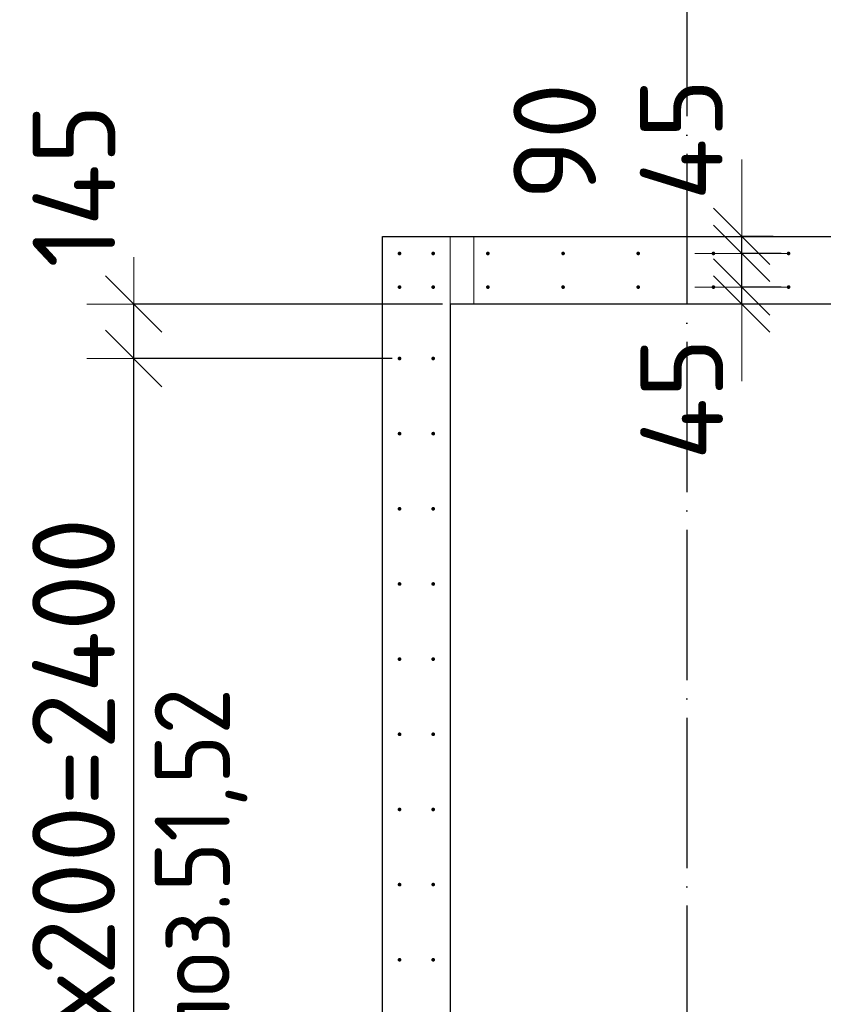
# Model space of a CAD drawing. Header units: millimetres. Extents: x 123094 to 184385, y 26948 to 48500.
# Tile 35 of 108: x 134045 to 136183, y 41076 to 43697. Entities that reach past the tile are written whole.
import ezdxf

# ---------------------------------------------------------------- set-up
doc = ezdxf.new("R2010")
doc.units = ezdxf.units.MM
doc.header["$PDMODE"] = 65
for name, pattern in [('______11', [500, 400, -50, 0, -50]), ('______2', [270, 200, -70]), ('______5', [1100, 800, -100, 100, -100])]:
    doc.linetypes.add(name, pattern=pattern)
for name, color, linetype, lineweight in [('Standard', 7, 'Continuous', 25), ('Арм.стержн. Выпуски', 180, 'Continuous', 35), ('Размерная линия_ общее', 7, 'Continuous', 13), ('Стена_ общее', 7, 'Continuous', 35)]:
    doc.layers.add(name, color=color, linetype=linetype, lineweight=lineweight)
doc.layers.add('Осевая линия_ общее', color=7, linetype='______5', lineweight=13, true_color=0xa0a0a0)
doc.styles.add('ISOCPEUR', font='ISOCPEUR')
doc.dimstyles.new('DIMSTYLE_3', dxfattribs={"dimtxt": 220, "dimasz": 250, "dimexe": 0, "dimexo": 0, "dimgap": 110, "dimtad": 2, "dimdec": 0, "dimrnd": 5, "dimzin": 12, "dimdsep": 46, "dimtxsty": 'ISOCPEUR', "dimblk1": 'ALL_ML_STRICH', "dimblk2": 'ALL_ML_STRICH', "dimsah": 1, "dimcen": 0, "dimclrd": 7, "dimclre": 256, "dimclrt": 7, "dimadec": 0, "dimazin": 0, "dimtfac": 1, "dimtdec": 0, "dimtix": 1, "dimtmove": 2, "dimatfit": 3, "dimfxl": 0, "dimtzin": 0, "dimlwd": 0, "dimlwe": -3, "dimarcsym": 0})
doc.dimstyles.new('DIMSTYLE_5', dxfattribs={"dimtxt": 220, "dimasz": 250, "dimexe": 0, "dimexo": 0, "dimgap": 110, "dimtad": 2, "dimdec": 0, "dimrnd": 5, "dimzin": 12, "dimdsep": 46, "dimtxsty": 'ISOCPEUR', "dimblk1": 'ALL_ML_STRICH', "dimblk2": 'ALL_ML_STRICH', "dimsah": 1, "dimcen": 0, "dimclrd": 7, "dimclre": 256, "dimclrt": 7, "dimadec": 0, "dimazin": 0, "dimtfac": 1, "dimtdec": 0, "dimtix": 1, "dimtmove": 2, "dimatfit": 3, "dimfxl": 0, "dimtvp": 1.2, "dimtzin": 0, "dimlwd": 0, "dimlwe": -3, "dimarcsym": 0})

# ---------------------------------------------------------------- blocks, each defined once
blk = doc.blocks.new('ALL_ML_STRICH')
at = {"color": 0, "linetype": 'ByBlock', "lineweight": -2}
for p, q in [((0, -0.5), (0, 0.5)), ((-0.3, -0.3), (0.3, 0.3)), ((-1, 0), (0.5, 0))]:
    blk.add_line(p, q, dxfattribs=at)
blk = doc.blocks.new('*D471')
at = {"layer": 'DEFPOINTS', "color": 7, "linetype": 'Continuous', "lineweight": 13, "transparency": 33554687}
for p in [(136090.5, 42985), (135965.7, 42940), (136028.4, 42940)]:
    blk.add_point(p, dxfattribs=at)
at = {"layer": 'Размерная линия_ общее', "color": 253, "linetype": 'Continuous', "lineweight": -2, "true_color": 0xa0a0a0, "transparency": 33554687}
for p, q in [((136070.5, 42985), (135965.7, 42985)), ((136008.4, 42940), (135965.7, 42940))]:
    blk.add_line(p, q, dxfattribs=at)
at = {"layer": 'Размерная линия_ общее', "color": 7, "linetype": 'Continuous', "lineweight": -2, "transparency": 33554687}
blk.add_line((135965.7, 42940), (135965.7, 42985), dxfattribs=at)
at = {"layer": 'Размерная линия_ общее', "color": 7, "linetype": 'Continuous', "lineweight": 13, "transparency": 33554687, "xscale": 250, "yscale": 250, "zscale": 250}
for p, rotation in [((135965.7, 42940), 270), ((135965.7, 42985), 90)]:
    blk.add_blockref('ALL_ML_STRICH', p, dxfattribs=dict(at, rotation=rotation))
at = {"layer": 'Размерная линия_ общее', "color": 7, "linetype": 'Continuous', "lineweight": 13, "transparency": 33554687, "insert": (135806.3, 42687.1), "char_height": 220, "width": 440, "attachment_point": 5, "rotation": 90, "style": 'ISOCPEUR'}
blk.add_mtext('\\A1;{45}', dxfattribs=at)
blk = doc.blocks.new('*D472')
at = {"layer": 'DEFPOINTS', "color": 7, "linetype": 'Continuous', "lineweight": 13, "transparency": 33554687}
for p in [(136090.5, 43074.5), (135965.7, 42985), (136090.5, 42985)]:
    blk.add_point(p, dxfattribs=at)
at = {"layer": 'Размерная линия_ общее', "color": 253, "linetype": 'Continuous', "lineweight": -2, "true_color": 0xa0a0a0, "transparency": 33554687}
for p, q in [((136070.5, 43074.5), (135965.7, 43074.5)), ((136070.5, 42985), (135965.7, 42985))]:
    blk.add_line(p, q, dxfattribs=at)
at = {"layer": 'Размерная линия_ общее', "color": 7, "linetype": 'Continuous', "lineweight": -2, "transparency": 33554687}
blk.add_line((135965.7, 42985), (135965.7, 43074.5), dxfattribs=at)
at = {"layer": 'Размерная линия_ общее', "color": 7, "linetype": 'Continuous', "lineweight": 13, "transparency": 33554687, "xscale": 250, "yscale": 250, "zscale": 250}
for p, rotation in [((135965.7, 42985), 270), ((135965.7, 43074.5), 90)]:
    blk.add_blockref('ALL_ML_STRICH', p, dxfattribs=dict(at, rotation=rotation))
at = {"layer": 'Размерная линия_ общее', "color": 7, "linetype": 'Continuous', "lineweight": 13, "transparency": 33554687, "insert": (135468.3, 43372.5), "char_height": 220, "width": 440, "attachment_point": 5, "rotation": 90, "style": 'ISOCPEUR'}
blk.add_mtext('\\A1;{90}', dxfattribs=at)
blk = doc.blocks.new('*D473')
at = {"layer": 'DEFPOINTS', "color": 7, "linetype": 'Continuous', "lineweight": 13, "transparency": 33554687}
for p in [(136069.1, 43120), (135965.7, 43074.5), (136090.5, 43074.5)]:
    blk.add_point(p, dxfattribs=at)
at = {"layer": 'Размерная линия_ общее', "color": 253, "linetype": 'Continuous', "lineweight": -2, "true_color": 0xa0a0a0, "transparency": 33554687}
for p, q in [((136049.1, 43120), (135965.7, 43120)), ((136070.5, 43074.5), (135965.7, 43074.5))]:
    blk.add_line(p, q, dxfattribs=at)
at = {"layer": 'Размерная линия_ общее', "color": 7, "linetype": 'Continuous', "lineweight": -2, "transparency": 33554687}
blk.add_line((135965.7, 43074.5), (135965.7, 43120), dxfattribs=at)
at = {"layer": 'Размерная линия_ общее', "color": 7, "linetype": 'Continuous', "lineweight": 13, "transparency": 33554687, "xscale": 250, "yscale": 250, "zscale": 250}
for p, rotation in [((135965.7, 43074.5), 270), ((135965.7, 43120), 90)]:
    blk.add_blockref('ALL_ML_STRICH', p, dxfattribs=dict(at, rotation=rotation))
at = {"layer": 'Размерная линия_ общее', "color": 7, "linetype": 'Continuous', "lineweight": 13, "transparency": 33554687, "insert": (135805.1, 43377.7), "char_height": 220, "width": 440, "attachment_point": 5, "rotation": 90, "style": 'ISOCPEUR'}
blk.add_mtext('\\A1;{45}', dxfattribs=at)
blk = doc.blocks.new('*D483')
at = {"layer": 'DEFPOINTS', "color": 7, "linetype": 'Continuous', "lineweight": 13, "transparency": 33554687}
for p in [(135055.5, 42795), (134348.2, 40395), (135055.5, 40395)]:
    blk.add_point(p, dxfattribs=at)
at = {"layer": 'Размерная линия_ общее', "color": 253, "linetype": 'Continuous', "lineweight": -2, "true_color": 0xa0a0a0, "transparency": 33554687}
for p, q in [((135035.5, 42795), (134348.2, 42795)), ((135035.5, 40395), (134348.2, 40395))]:
    blk.add_line(p, q, dxfattribs=at)
at = {"layer": 'Размерная линия_ общее', "color": 7, "linetype": 'Continuous', "lineweight": -2, "transparency": 33554687}
blk.add_line((134348.2, 40395), (134348.2, 42795), dxfattribs=at)
at = {"layer": 'Размерная линия_ общее', "color": 7, "linetype": 'Continuous', "lineweight": 13, "transparency": 33554687, "xscale": 250, "yscale": 250, "zscale": 250}
for p, rotation in [((134348.2, 42795), 90), ((134348.2, 40395), 270)]:
    blk.add_blockref('ALL_ML_STRICH', p, dxfattribs=dict(at, rotation=rotation))
at = {"layer": 'Размерная линия_ общее', "color": 7, "linetype": 'Continuous', "lineweight": 13, "transparency": 33554687, "insert": (134078.2, 40770), "char_height": 220, "width": 11, "attachment_point": 1, "rotation": 90, "line_spacing_factor": 0.60241, "style": 'ISOCPEUR'}
blk.add_mtext('12х200=2400', dxfattribs=at)
blk = doc.blocks.new('*D484')
at = {"layer": 'DEFPOINTS', "color": 7, "linetype": 'Continuous', "lineweight": 13, "transparency": 33554687}
for p in [(135190, 42940), (134348.2, 42795), (135055.5, 42795)]:
    blk.add_point(p, dxfattribs=at)
at = {"layer": 'Размерная линия_ общее', "color": 253, "linetype": 'Continuous', "lineweight": -2, "true_color": 0xa0a0a0, "transparency": 33554687}
for p, q in [((135170, 42940), (134348.2, 42940)), ((135035.5, 42795), (134348.2, 42795))]:
    blk.add_line(p, q, dxfattribs=at)
at = {"layer": 'Размерная линия_ общее', "color": 7, "linetype": 'Continuous', "lineweight": -2, "transparency": 33554687}
blk.add_line((134348.2, 42795), (134348.2, 42940), dxfattribs=at)
at = {"layer": 'Размерная линия_ общее', "color": 7, "linetype": 'Continuous', "lineweight": 13, "transparency": 33554687, "xscale": 250, "yscale": 250, "zscale": 250}
for p, rotation in [((134348.2, 42940), 90), ((134348.2, 42795), 270)]:
    blk.add_blockref('ALL_ML_STRICH', p, dxfattribs=dict(at, rotation=rotation))
at = {"layer": 'Размерная линия_ общее', "color": 7, "linetype": 'Continuous', "lineweight": 13, "transparency": 33554687, "insert": (134189.2, 43254.3), "char_height": 220, "width": 660, "attachment_point": 5, "rotation": 90, "style": 'ISOCPEUR'}
blk.add_mtext('\\A1;{145}', dxfattribs=at)

msp = doc.modelspace()

# ---------------------------------------------------------------- hatches: boundary and pattern name
at = {"layer": 'Арм.стержн. Выпуски', "linetype": 'Continuous', "lineweight": 35, "transparency": 33554687}
for points in [[(135060.5, 43074.5), (135060.1, 43076.4), (135059, 43078), (135057.4, 43079.1), (135055.5, 43079.5), (135053.6, 43079.1), (135051.9, 43078), (135050.8, 43076.4), (135050.5, 43074.5), (135050.8, 43072.6), (135051.9, 43071), (135053.6, 43069.9), (135055.5, 43069.5), (135057.4, 43069.9), (135059, 43071), (135060.1, 43072.6)], [(135150, 43074.5), (135149.6, 43076.4), (135148.5, 43078), (135146.9, 43079.1), (135145, 43079.5), (135143.1, 43079.1), (135141.5, 43078), (135140.4, 43076.4), (135140, 43074.5), (135140.4, 43072.6), (135141.5, 43071), (135143.1, 43069.9), (135145, 43069.5), (135146.9, 43069.9), (135148.5, 43071), (135149.6, 43072.6)], [(135295.5, 43074.5), (135295.1, 43076.4), (135294, 43078), (135292.4, 43079.1), (135290.5, 43079.5), (135288.6, 43079.1), (135287, 43078), (135285.9, 43076.4), (135285.5, 43074.5), (135285.9, 43072.6), (135287, 43071), (135288.6, 43069.9), (135290.5, 43069.5), (135292.4, 43069.9), (135294, 43071), (135295.1, 43072.6)], [(135495.5, 43074.5), (135495.1, 43076.4), (135494, 43078), (135492.4, 43079.1), (135490.5, 43079.5), (135488.6, 43079.1), (135487, 43078), (135485.9, 43076.4), (135485.5, 43074.5), (135485.9, 43072.6), (135487, 43071), (135488.6, 43069.9), (135490.5, 43069.5), (135492.4, 43069.9), (135494, 43071), (135495.1, 43072.6)], [(135695.5, 43074.5), (135695.1, 43076.4), (135694, 43078), (135692.4, 43079.1), (135690.5, 43079.5), (135688.6, 43079.1), (135687, 43078), (135685.9, 43076.4), (135685.5, 43074.5), (135685.9, 43072.6), (135687, 43071), (135688.6, 43069.9), (135690.5, 43069.5), (135692.4, 43069.9), (135694, 43071), (135695.1, 43072.6)], [(135895.5, 43074.5), (135895.1, 43076.4), (135894, 43078), (135892.4, 43079.1), (135890.5, 43079.5), (135888.6, 43079.1), (135887, 43078), (135885.9, 43076.4), (135885.5, 43074.5), (135885.9, 43072.6), (135887, 43071), (135888.6, 43069.9), (135890.5, 43069.5), (135892.4, 43069.9), (135894, 43071), (135895.1, 43072.6)], [(136095.5, 43074.5), (136095.1, 43076.4), (136094, 43078), (136092.4, 43079.1), (136090.5, 43079.5), (136088.6, 43079.1), (136087, 43078), (136085.9, 43076.4), (136085.5, 43074.5), (136085.9, 43072.6), (136087, 43071), (136088.6, 43069.9), (136090.5, 43069.5), (136092.4, 43069.9), (136094, 43071), (136095.1, 43072.6)], [(135060.5, 42985), (135060.1, 42986.9), (135059, 42988.5), (135057.4, 42989.6), (135055.5, 42990), (135053.6, 42989.6), (135051.9, 42988.5), (135050.8, 42986.9), (135050.5, 42985), (135050.8, 42983.1), (135051.9, 42981.4), (135053.6, 42980.4), (135055.5, 42980), (135057.4, 42980.4), (135059, 42981.4), (135060.1, 42983.1)], [(135150, 42985), (135149.6, 42986.9), (135148.5, 42988.5), (135146.9, 42989.6), (135145, 42990), (135143.1, 42989.6), (135141.5, 42988.5), (135140.4, 42986.9), (135140, 42985), (135140.4, 42983.1), (135141.5, 42981.4), (135143.1, 42980.4), (135145, 42980), (135146.9, 42980.4), (135148.5, 42981.4), (135149.6, 42983.1)], [(135295.5, 42985), (135295.1, 42986.9), (135294, 42988.5), (135292.4, 42989.6), (135290.5, 42990), (135288.6, 42989.6), (135287, 42988.5), (135285.9, 42986.9), (135285.5, 42985), (135285.9, 42983.1), (135287, 42981.4), (135288.6, 42980.4), (135290.5, 42980), (135292.4, 42980.4), (135294, 42981.4), (135295.1, 42983.1)], [(135495.5, 42985), (135495.1, 42986.9), (135494, 42988.5), (135492.4, 42989.6), (135490.5, 42990), (135488.6, 42989.6), (135487, 42988.5), (135485.9, 42986.9), (135485.5, 42985), (135485.9, 42983.1), (135487, 42981.4), (135488.6, 42980.4), (135490.5, 42980), (135492.4, 42980.4), (135494, 42981.4), (135495.1, 42983.1)], [(135695.5, 42985), (135695.1, 42986.9), (135694, 42988.5), (135692.4, 42989.6), (135690.5, 42990), (135688.6, 42989.6), (135687, 42988.5), (135685.9, 42986.9), (135685.5, 42985), (135685.9, 42983.1), (135687, 42981.4), (135688.6, 42980.4), (135690.5, 42980), (135692.4, 42980.4), (135694, 42981.4), (135695.1, 42983.1)], [(135895.5, 42985), (135895.1, 42986.9), (135894, 42988.5), (135892.4, 42989.6), (135890.5, 42990), (135888.6, 42989.6), (135887, 42988.5), (135885.9, 42986.9), (135885.5, 42985), (135885.9, 42983.1), (135887, 42981.4), (135888.6, 42980.4), (135890.5, 42980), (135892.4, 42980.4), (135894, 42981.4), (135895.1, 42983.1)], [(136095.5, 42985), (136095.1, 42986.9), (136094, 42988.5), (136092.4, 42989.6), (136090.5, 42990), (136088.6, 42989.6), (136087, 42988.5), (136085.9, 42986.9), (136085.5, 42985), (136085.9, 42983.1), (136087, 42981.4), (136088.6, 42980.4), (136090.5, 42980), (136092.4, 42980.4), (136094, 42981.4), (136095.1, 42983.1)], [(135060.5, 42795), (135060.1, 42796.9), (135059, 42798.5), (135057.4, 42799.6), (135055.5, 42800), (135053.6, 42799.6), (135051.9, 42798.5), (135050.8, 42796.9), (135050.5, 42795), (135050.8, 42793.1), (135051.9, 42791.5), (135053.6, 42790.4), (135055.5, 42790), (135057.4, 42790.4), (135059, 42791.5), (135060.1, 42793.1)], [(135150, 42795), (135149.6, 42796.9), (135148.5, 42798.5), (135146.9, 42799.6), (135145, 42800), (135143.1, 42799.6), (135141.5, 42798.5), (135140.4, 42796.9), (135140, 42795), (135140.4, 42793.1), (135141.5, 42791.5), (135143.1, 42790.4), (135145, 42790), (135146.9, 42790.4), (135148.5, 42791.5), (135149.6, 42793.1)], [(135060.5, 42595), (135060.1, 42596.9), (135059, 42598.5), (135057.4, 42599.6), (135055.5, 42600), (135053.6, 42599.6), (135051.9, 42598.5), (135050.8, 42596.9), (135050.5, 42595), (135050.8, 42593.1), (135051.9, 42591.5), (135053.6, 42590.4), (135055.5, 42590), (135057.4, 42590.4), (135059, 42591.5), (135060.1, 42593.1)], [(135150, 42595), (135149.6, 42596.9), (135148.5, 42598.5), (135146.9, 42599.6), (135145, 42600), (135143.1, 42599.6), (135141.5, 42598.5), (135140.4, 42596.9), (135140, 42595), (135140.4, 42593.1), (135141.5, 42591.5), (135143.1, 42590.4), (135145, 42590), (135146.9, 42590.4), (135148.5, 42591.5), (135149.6, 42593.1)], [(135060.5, 42395), (135060.1, 42396.9), (135059, 42398.5), (135057.4, 42399.6), (135055.5, 42400), (135053.6, 42399.6), (135051.9, 42398.5), (135050.8, 42396.9), (135050.5, 42395), (135050.8, 42393.1), (135051.9, 42391.5), (135053.6, 42390.4), (135055.5, 42390), (135057.4, 42390.4), (135059, 42391.5), (135060.1, 42393.1)], [(135150, 42395), (135149.6, 42396.9), (135148.5, 42398.5), (135146.9, 42399.6), (135145, 42400), (135143.1, 42399.6), (135141.5, 42398.5), (135140.4, 42396.9), (135140, 42395), (135140.4, 42393.1), (135141.5, 42391.5), (135143.1, 42390.4), (135145, 42390), (135146.9, 42390.4), (135148.5, 42391.5), (135149.6, 42393.1)], [(135060.5, 42195), (135060.1, 42196.9), (135059, 42198.5), (135057.4, 42199.6), (135055.5, 42200), (135053.6, 42199.6), (135051.9, 42198.5), (135050.8, 42196.9), (135050.5, 42195), (135050.8, 42193.1), (135051.9, 42191.5), (135053.6, 42190.4), (135055.5, 42190), (135057.4, 42190.4), (135059, 42191.5), (135060.1, 42193.1)], [(135150, 42195), (135149.6, 42196.9), (135148.5, 42198.5), (135146.9, 42199.6), (135145, 42200), (135143.1, 42199.6), (135141.5, 42198.5), (135140.4, 42196.9), (135140, 42195), (135140.4, 42193.1), (135141.5, 42191.5), (135143.1, 42190.4), (135145, 42190), (135146.9, 42190.4), (135148.5, 42191.5), (135149.6, 42193.1)], [(135060.5, 41995), (135060.1, 41996.9), (135059, 41998.5), (135057.4, 41999.6), (135055.5, 42000), (135053.6, 41999.6), (135051.9, 41998.5), (135050.8, 41996.9), (135050.5, 41995), (135050.8, 41993.1), (135051.9, 41991.5), (135053.6, 41990.4), (135055.5, 41990), (135057.4, 41990.4), (135059, 41991.5), (135060.1, 41993.1)], [(135150, 41995), (135149.6, 41996.9), (135148.5, 41998.5), (135146.9, 41999.6), (135145, 42000), (135143.1, 41999.6), (135141.5, 41998.5), (135140.4, 41996.9), (135140, 41995), (135140.4, 41993.1), (135141.5, 41991.5), (135143.1, 41990.4), (135145, 41990), (135146.9, 41990.4), (135148.5, 41991.5), (135149.6, 41993.1)], [(135060.5, 41795), (135060.1, 41796.9), (135059, 41798.5), (135057.4, 41799.6), (135055.5, 41800), (135053.6, 41799.6), (135051.9, 41798.5), (135050.8, 41796.9), (135050.5, 41795), (135050.8, 41793.1), (135051.9, 41791.5), (135053.6, 41790.4), (135055.5, 41790), (135057.4, 41790.4), (135059, 41791.5), (135060.1, 41793.1)], [(135150, 41795), (135149.6, 41796.9), (135148.5, 41798.5), (135146.9, 41799.6), (135145, 41800), (135143.1, 41799.6), (135141.5, 41798.5), (135140.4, 41796.9), (135140, 41795), (135140.4, 41793.1), (135141.5, 41791.5), (135143.1, 41790.4), (135145, 41790), (135146.9, 41790.4), (135148.5, 41791.5), (135149.6, 41793.1)], [(135060.5, 41595), (135060.1, 41596.9), (135059, 41598.5), (135057.4, 41599.6), (135055.5, 41600), (135053.6, 41599.6), (135051.9, 41598.5), (135050.8, 41596.9), (135050.5, 41595), (135050.8, 41593.1), (135051.9, 41591.5), (135053.6, 41590.4), (135055.5, 41590), (135057.4, 41590.4), (135059, 41591.5), (135060.1, 41593.1)], [(135150, 41595), (135149.6, 41596.9), (135148.5, 41598.5), (135146.9, 41599.6), (135145, 41600), (135143.1, 41599.6), (135141.5, 41598.5), (135140.4, 41596.9), (135140, 41595), (135140.4, 41593.1), (135141.5, 41591.5), (135143.1, 41590.4), (135145, 41590), (135146.9, 41590.4), (135148.5, 41591.5), (135149.6, 41593.1)], [(135060.5, 41395), (135060.1, 41396.9), (135059, 41398.5), (135057.4, 41399.6), (135055.5, 41400), (135053.6, 41399.6), (135051.9, 41398.5), (135050.8, 41396.9), (135050.5, 41395), (135050.8, 41393.1), (135051.9, 41391.5), (135053.6, 41390.4), (135055.5, 41390), (135057.4, 41390.4), (135059, 41391.5), (135060.1, 41393.1)], [(135150, 41395), (135149.6, 41396.9), (135148.5, 41398.5), (135146.9, 41399.6), (135145, 41400), (135143.1, 41399.6), (135141.5, 41398.5), (135140.4, 41396.9), (135140, 41395), (135140.4, 41393.1), (135141.5, 41391.5), (135143.1, 41390.4), (135145, 41390), (135146.9, 41390.4), (135148.5, 41391.5), (135149.6, 41393.1)], [(135060.5, 41195), (135060.1, 41196.9), (135059, 41198.5), (135057.4, 41199.6), (135055.5, 41200), (135053.6, 41199.6), (135051.9, 41198.5), (135050.8, 41196.9), (135050.5, 41195), (135050.8, 41193.1), (135051.9, 41191.5), (135053.6, 41190.4), (135055.5, 41190), (135057.4, 41190.4), (135059, 41191.5), (135060.1, 41193.1)], [(135150, 41195), (135149.6, 41196.9), (135148.5, 41198.5), (135146.9, 41199.6), (135145, 41200), (135143.1, 41199.6), (135141.5, 41198.5), (135140.4, 41196.9), (135140, 41195), (135140.4, 41193.1), (135141.5, 41191.5), (135143.1, 41190.4), (135145, 41190), (135146.9, 41190.4), (135148.5, 41191.5), (135149.6, 41193.1)]]:
    msp.add_hatch(color=4, dxfattribs=at).paths.add_polyline_path(points)

# ---------------------------------------------------------------- linework, layer by layer
at = {"layer": 'Осевая линия_ общее', "color": 253, "linetype": '______11', "lineweight": -3, "true_color": 0xa0a0a0, "transparency": 33554687}
msp.add_line((135820, 46340), (135820, 27662.1), dxfattribs=at)
at = {"layer": 'Стена_ общее', "color": 7, "linetype": 'Continuous', "lineweight": 25, "transparency": 33554687}
for p, q in [((135010, 42940), (135010, 43120)), ((135010, 43120), (137120, 43120)), ((135010, 42940), (135010, 43120)), ((135010, 43120), (137120, 43120)), ((135010, 40280), (135010, 42940)), ((135010, 40280), (135010, 42940)), ((136940, 42940), (135190, 42940)), ((135190, 42940), (135190, 40280)), ((136940, 42940), (135190, 42940)), ((135190, 42940), (135190, 40280))]:
    msp.add_line(p, q, dxfattribs=at)
at = {"layer": 'Стена_ общее', "color": 253, "linetype": '______2', "lineweight": 18, "true_color": 0xababab, "transparency": 33554687}
for p, q in [((135190, 43120), (135190, 42940)), ((135190, 43120), (135190, 42940)), ((135253, 42940), (135253, 43120)), ((135253, 42940), (135253, 43120))]:
    msp.add_line(p, q, dxfattribs=at)

# ---------------------------------------------------------------- texts
at = {"layer": 'Standard', "color": 7, "linetype": 'Continuous', "lineweight": 13, "transparency": 33554687, "insert": (134650.7, 40957.5), "char_height": 200, "width": 1048.166, "attachment_point": 7, "rotation": 90, "style": 'ISOCPEUR'}
msp.add_mtext('\\A1;{\\fISOCPEUR|i0|b0;\\H200.000000;\\W0.909091;\\C7;поз.51,52}\\P', dxfattribs=at)

# ---------------------------------------------------------------- dimensions: what is measured, and where the dimension line sits
at = {"layer": 'Размерная линия_ общее', "color": 7, "linetype": 'Continuous', "lineweight": 13, "transparency": 33554687}
for base, p1, p2, picture, middle in [((134348.2, 42940), (135035.5, 42795), (135170, 42940), '*D484', (134189.2, 43254.3)), ((135965.7498, 43074.5034), (136070.4966, 42984.9721), (136070.4966, 43074.5034), '*D472', (135468.3094, 43372.4938)), ((135965.7498, 43120), (136070.4966, 43074.5034), (136049.109, 43120), '*D473', (135805.1395, 43377.6757)), ((135965.7, 42985), (136008.4, 42940), (136070.5, 42985), '*D471', (135806.3, 42687.1))]:
    dim = msp.add_linear_dim(base=base, p1=p1, p2=p2, angle=90, dimstyle='DIMSTYLE_5', override={"dimpost": '<>', "dimclrd": 7, "dimclre": 253, "dimclrt": 7, "dimlwd": 0, "dimlwe": 65533}, dxfattribs=at)
    dim.commit()
    dim.dimension.update_dxf_attribs({"geometry": picture, "text_midpoint": middle, "dimtype": 160})
dim = msp.add_linear_dim(base=(134348.2, 42795), p1=(135035.5, 40395), p2=(135035.5, 42795), angle=90, text='12х200=2400', dimstyle='DIMSTYLE_3', override={"dimpost": '<>', "dimclrd": 7, "dimclre": 253, "dimclrt": 7, "dimlwd": 0, "dimlwe": 65533}, dxfattribs=at)
dim.commit()
dim.dimension.update_dxf_attribs({"geometry": '*D483', "text_midpoint": (134238.2, 41595), "dimtype": 160})

doc.saveas('drawing.dxf')
